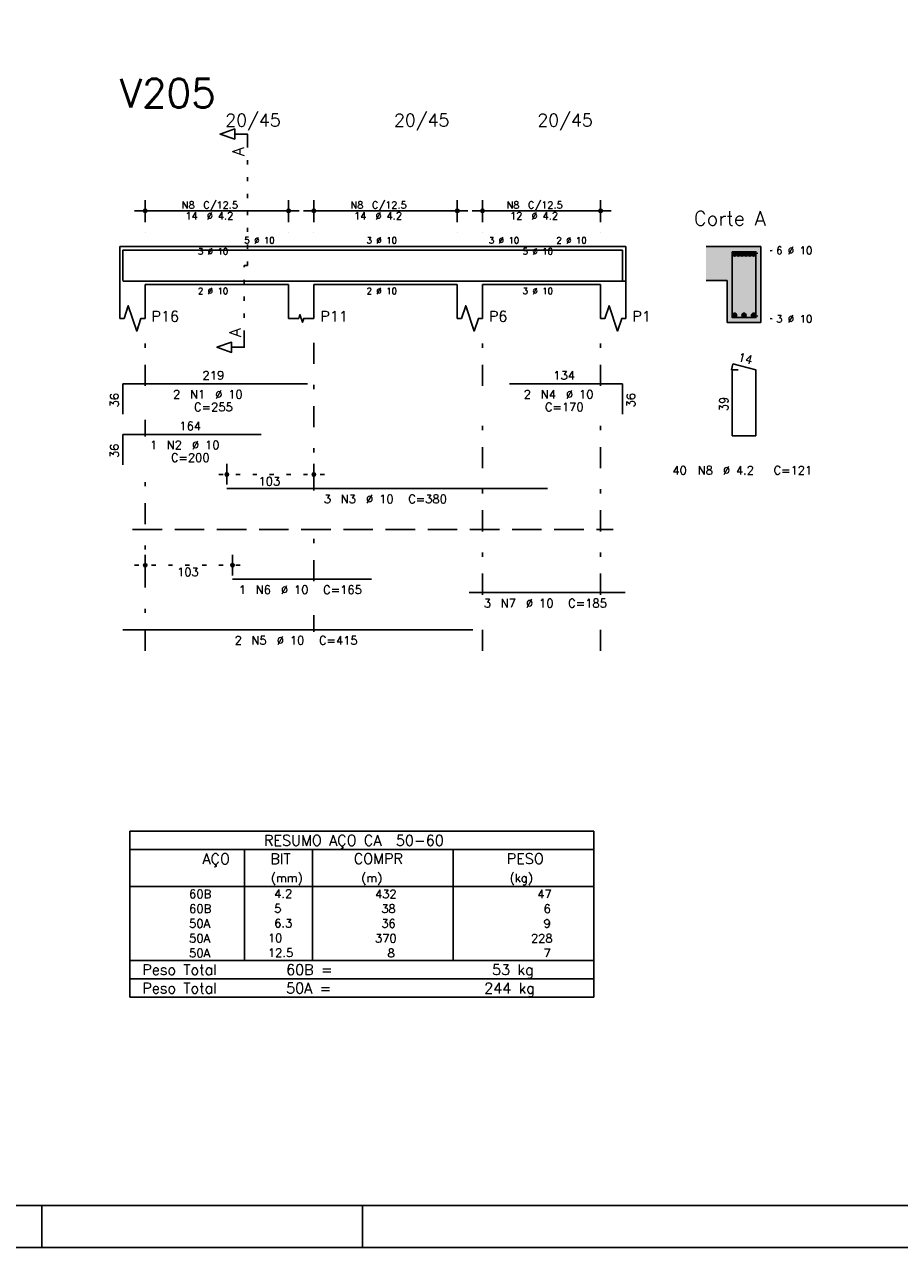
# Model space of a CAD drawing. Extents: x 0 to 84.1, y 0 to 59.4.
# Tile 2 of 10: x 20.6 to 41.3, y 0 to 29. Entities that reach past the tile are written whole.
import ezdxf

# ---------------------------------------------------------------- set-up
doc = ezdxf.new("R2010")
doc.units = 0
doc.header["$MEASUREMENT"] = 0
for name, pattern in [('ESTILO_TQS_0001', [1, 0.7, -0.3]), ('ESTILO_TQS_0002', [0.4, 0.1, -0.3]), ('ESTILO_TQS_0003', [1.5, 0.5, -0.4, 0.1, -0.5])]:
    doc.linetypes.add(name, pattern=pattern)
for name, color, linetype in [('1', 1, 'CONTINUOUS'), ('2', 2, 'CONTINUOUS'), ('4', 4, 'CONTINUOUS'), ('6', 6, 'CONTINUOUS'), ('7', 7, 'CONTINUOUS'), ('9', 9, 'CONTINUOUS')]:
    doc.layers.add(name, color=color, linetype=linetype)
doc.styles.get("Standard").update_dxf_attribs({"font": 'ROMANS.SHX'})

msp = doc.modelspace()

# ---------------------------------------------------------------- linework, layer by layer
at = {"layer": '1', "linetype": 'ESTILO_TQS_0002'}
for p, q in [((25.87487, 23.27), (25.87487, 26.09)), ((37.87487, 23.545), (38.31987, 23.63)), ((25.79987, 21.635), (25.79987, 23.27)), ((25.79987, 23.27), (25.87487, 23.27)), ((37.87487, 22.095), (38.31987, 22.01)), ((27.69987, 18.32), (25.13695, 18.32)), ((23.19987, 16.17), (25.76987, 16.17))]:
    msp.add_line(p, q, dxfattribs=at)
at = {"layer": '1', "linetype": 'ESTILO_TQS_0001'}
msp.add_line((23.14987, 17.015), (34.54987, 17.015), dxfattribs=at)
at = {"layer": '1', "linetype": 'Continuous'}
for centre in [(37.42487, 23.545), (37.51487, 23.545), (37.60487, 23.545), (37.69487, 23.545), (37.78487, 23.545), (37.87487, 23.545), (37.42487, 22.095), (37.64987, 22.095), (37.87487, 22.095)]:
    msp.add_circle(centre, 0.05, dxfattribs=at)
at = {"layer": '2', "linetype": 'Continuous'}
for p, q in [((23.44987, 24.3), (23.44987, 24.82)), ((26.84987, 24.3), (26.84987, 24.82)), ((27.44987, 24.3), (27.44987, 24.82)), ((30.84987, 24.3), (30.84987, 24.82)), ((31.44987, 24.3), (31.44987, 24.82)), ((34.24987, 24.3), (34.24987, 24.82)), ((23.19987, 24.57), (27.09987, 24.57)), ((27.19987, 24.57), (31.09987, 24.57)), ((31.19987, 24.57), (34.49987, 24.57)), ((23.44987, 24.05), (23.44987, 24.05)), ((26.84987, 24.05), (26.84987, 24.05)), ((27.44987, 24.05), (27.44987, 24.05)), ((30.84987, 24.05), (30.84987, 24.05)), ((31.44987, 24.05), (31.44987, 24.05)), ((34.24987, 24.05), (34.24987, 24.05)), ((22.84987, 23.72), (22.84987, 22.82)), ((22.84987, 23.72), (23.44987, 23.72)), ((23.44987, 23.72), (26.84987, 23.72)), ((26.84987, 23.72), (27.44987, 23.72)), ((27.44987, 23.72), (30.84987, 23.72)), ((30.84987, 23.72), (31.44987, 23.72)), ((31.44987, 23.72), (34.24987, 23.72)), ((34.24987, 23.72), (34.84987, 23.72)), ((34.84987, 23.72), (34.84987, 22.82)), ((38.04987, 23.72), (36.74987, 23.72)), ((38.04987, 21.92), (38.04987, 23.72)), ((36.74987, 22.92), (37.24987, 22.92)), ((37.24987, 22.92), (37.24987, 21.92)), ((22.84987, 22.82), (22.84987, 22.02)), ((23.44987, 22.82), (26.84987, 22.82)), ((23.44987, 22.82), (23.44987, 22.02)), ((26.84987, 22.82), (26.84987, 22.02)), ((27.44987, 22.82), (30.84987, 22.82)), ((27.44987, 22.82), (27.44987, 22.02)), ((30.84987, 22.82), (30.84987, 22.02)), ((31.44987, 22.82), (34.24987, 22.82)), ((31.44987, 22.82), (31.44987, 22.02)), ((34.24987, 22.82), (34.24987, 22.02)), ((34.84987, 22.82), (34.84987, 22.02)), ((37.24987, 21.92), (38.04987, 21.92)), ((25.38695, 18.08), (25.38695, 18.57)), ((27.44987, 18.08), (27.44987, 18.57)), ((25.38695, 17.98), (25.38695, 17.98)), ((27.44987, 17.98), (27.44987, 17.98)), ((23.44987, 15.93), (23.44987, 16.42)), ((25.51987, 15.93), (25.51987, 16.42)), ((23.44987, 15.83), (23.44987, 15.83)), ((25.51987, 15.83), (25.51987, 15.83)), ((23.086173, 9.867278), (23.086173, 8.554778)), ((23.086173, 9.867278), (34.086173, 9.867278)), ((34.086173, 9.867278), (34.086173, 8.554778)), ((23.086173, 9.429778), (34.086173, 9.429778)), ((25.806173, 8.554778), (25.806173, 9.429778)), ((27.416173, 8.554778), (27.416173, 9.429778)), ((30.751173, 8.554778), (30.751173, 9.429778)), ((23.086173, 8.554778), (34.086173, 8.554778)), ((23.086173, 8.204778), (23.086173, 8.554778)), ((25.806173, 8.554778), (25.806173, 8.204778)), ((27.416173, 8.204778), (27.416173, 8.554778)), ((30.751173, 8.554778), (30.751173, 8.204778)), ((34.086173, 8.204778), (34.086173, 8.554778)), ((23.086173, 7.854777), (23.086173, 8.204778)), ((25.806173, 8.204778), (25.806173, 7.854778)), ((27.416173, 7.854777), (27.416173, 8.204778)), ((30.751173, 8.204778), (30.751173, 7.854777)), ((34.086173, 7.854777), (34.086173, 8.204778)), ((23.086173, 7.504777), (23.086173, 7.854777)), ((25.806173, 7.854777), (25.806173, 7.504778)), ((27.416173, 7.504777), (27.416173, 7.854777)), ((30.751173, 7.854777), (30.751173, 7.504777)), ((34.086173, 7.504777), (34.086173, 7.854777)), ((23.086173, 7.154777), (23.086173, 7.504777)), ((25.806173, 7.504777), (25.806173, 7.154777)), ((27.416173, 7.154777), (27.416173, 7.504777)), ((30.751173, 7.504777), (30.751173, 7.154777)), ((34.086173, 7.154777), (34.086173, 7.504777)), ((23.086173, 6.804776), (23.086173, 7.154777)), ((25.806173, 7.154777), (25.806173, 6.804777)), ((27.416173, 6.804776), (27.416173, 7.154777)), ((30.751173, 7.154777), (30.751173, 6.804776)), ((34.086173, 6.804776), (34.086173, 7.154777)), ((23.086173, 6.804776), (34.086173, 6.804776)), ((23.086173, 6.367276), (23.086173, 6.804776)), ((23.086173, 6.804776), (34.086173, 6.804776)), ((34.086173, 6.367276), (34.086173, 6.804776)), ((34.086173, 6.367276), (23.086173, 6.367276)), ((23.086173, 5.929776), (23.086173, 6.367276)), ((23.086173, 6.367276), (34.086173, 6.367276)), ((34.086173, 5.929776), (34.086173, 6.367276)), ((34.086173, 5.929776), (23.086173, 5.929776)), ((23.086173, 5.929776), (34.086173, 5.929776)), ((21, 1), (21, 0)), ((28.600006, 0), (28.600006, 1)), ((0, 0), (84.100006, 0))]:
    msp.add_line(p, q, dxfattribs=at)
at = {"layer": '2', "linetype": 'ESTILO_TQS_0003'}
for p, q in [((23.44987, 20.422), (23.44987, 21.57)), ((27.44987, 17.942), (27.44987, 21.57)), ((31.44987, 20.422), (31.44987, 21.57)), ((34.24987, 20.422), (34.24987, 21.57)), ((23.44987, 19.222), (23.44987, 19.618)), ((31.44987, 15.472), (31.44987, 19.618)), ((34.24987, 15.472), (34.24987, 19.618)), ((23.44987, 14.14), (23.44987, 18.418)), ((27.44987, 15.792), (27.44987, 17.138)), ((27.44987, 14.592), (27.44987, 14.988)), ((31.44987, 14.14), (31.44987, 14.668)), ((34.24987, 14.14), (34.24987, 14.668))]:
    msp.add_line(p, q, dxfattribs=at)
at = {"layer": '2', "linetype": 'Continuous'}
for points in [[(83.100006, 1), (2.5, 1), (2.5, 58.400002), (83.100006, 58.400002), (83.100006, 1)], [(25.87487, 26.09), (25.87487, 26.39), (25.57487, 26.39), (25.57487, 26.27), (25.22487, 26.39), (25.57487, 26.51), (25.57487, 26.39)], [(22.84987, 22.02), (22.94987, 22.02), (23.04987, 22.32), (23.24987, 21.72), (23.34987, 22.02), (23.44987, 22.02)], [(30.84987, 22.02), (30.94987, 22.02), (31.04987, 22.32), (31.24987, 21.72), (31.34987, 22.02), (31.44987, 22.02)], [(34.24987, 22.02), (34.34987, 22.02), (34.44987, 22.32), (34.64987, 21.72), (34.74987, 22.02), (34.84987, 22.02)], [(26.84987, 22.02), (27.08987, 22.02), (27.11987, 22.11), (27.17987, 21.93), (27.20987, 22.02), (27.44987, 22.02)], [(25.79987, 21.635), (25.79987, 21.335), (25.49987, 21.335), (25.49987, 21.215), (25.14987, 21.335), (25.49987, 21.455), (25.49987, 21.335)]]:
    msp.add_lwpolyline(points, dxfattribs=at)
for centre, radius in [((23.44987, 24.57), 0.041625), ((23.44987, 24.57), 0.02075), ((26.84987, 24.57), 0.041625), ((26.84987, 24.57), 0.02075), ((27.44987, 24.57), 0.041625), ((27.44987, 24.57), 0.02075), ((30.84987, 24.57), 0.041625), ((30.84987, 24.57), 0.02075), ((31.44987, 24.57), 0.041625), ((31.44987, 24.57), 0.02075), ((34.24987, 24.57), 0.041625), ((34.24987, 24.57), 0.02075), ((25.38695, 18.32), 0.04), ((25.38695, 18.32), 0.02), ((27.44987, 18.32), 0.04), ((27.44987, 18.32), 0.02), ((23.44987, 16.17), 0.04), ((23.44987, 16.17), 0.02), ((25.51987, 16.17), 0.04), ((25.51987, 16.17), 0.02)]:
    msp.add_circle(centre, radius, dxfattribs=at)
at = {"layer": '4', "linetype": 'Continuous'}
for p, q in [((22.91987, 22.92), (22.91987, 23.64)), ((22.91987, 23.64), (27.29987, 23.64)), ((22.91987, 22.92), (22.91987, 23.64)), ((22.91987, 23.64), (26.19987, 23.64)), ((25.38695, 23.64), (32.98695, 23.64)), ((32.08787, 23.64), (34.76787, 23.64)), ((34.76787, 23.64), (34.76787, 22.92)), ((22.91987, 22.9), (31.21987, 22.9)), ((25.51987, 22.9), (28.81987, 22.9)), ((31.12987, 22.9), (34.82987, 22.9))]:
    msp.add_line(p, q, dxfattribs=at)
msp.add_lwpolyline([(37.36987, 23.6), (37.36987, 22.04), (37.92987, 22.04), (37.92987, 23.6), (37.36987, 23.6)], dxfattribs=at)
at = {"layer": '6', "linetype": 'Continuous'}
for p, q in [((37.387652, 20.94), (37.352652, 20.804446)), ((37.92987, 20.8), (37.387652, 20.94)), ((37.50987, 20.8), (37.36987, 20.8)), ((37.36987, 20.8), (37.36987, 19.24)), ((37.92987, 19.24), (37.92987, 20.8)), ((22.91987, 19.75), (22.91987, 20.47)), ((22.91987, 20.47), (27.29987, 20.47)), ((32.08787, 20.47), (34.76787, 20.47)), ((34.76787, 20.47), (34.76787, 19.75)), ((22.91987, 18.55), (22.91987, 19.27)), ((22.91987, 19.27), (26.19987, 19.27)), ((37.36987, 19.24), (37.92987, 19.24)), ((25.38695, 17.99), (32.98695, 17.99)), ((25.51987, 15.84), (28.81987, 15.84)), ((31.12987, 15.52), (34.82987, 15.52)), ((22.91987, 14.64), (31.21987, 14.64))]:
    msp.add_line(p, q, dxfattribs=at)
at = {"layer": '9', "linetype": 'Continuous'}
for points in [[(37.24987, 22.92), (38.04987, 23.72), (36.74987, 23.72)], [(37.24987, 22.92), (36.74987, 23.72), (36.74987, 22.92)], [(37.24987, 22.92), (38.04987, 21.92), (38.04987, 23.72)], [(37.47487, 23.545), (37.39987, 23.588301), (37.377885, 23.562101)], [(37.47487, 23.545), (37.377885, 23.562101), (37.377885, 23.527899)], [(37.47487, 23.545), (37.377885, 23.527899), (37.39987, 23.501699)], [(37.47487, 23.545), (37.433552, 23.59424), (37.39987, 23.588301)], [(37.47487, 23.545), (37.39987, 23.501699), (37.433552, 23.49576)], [(37.47487, 23.545), (37.463172, 23.577139), (37.433552, 23.59424)], [(37.47487, 23.545), (37.433552, 23.49576), (37.463172, 23.512861)], [(37.47487, 23.545), (37.463172, 23.512861), (37.47487, 23.545)], [(37.56487, 23.545), (37.48987, 23.588301), (37.467885, 23.562101)], [(37.56487, 23.545), (37.467885, 23.562101), (37.467885, 23.527899)], [(37.56487, 23.545), (37.467885, 23.527899), (37.48987, 23.501699)], [(37.56487, 23.545), (37.523552, 23.59424), (37.48987, 23.588301)], [(37.56487, 23.545), (37.48987, 23.501699), (37.523552, 23.49576)], [(37.56487, 23.545), (37.553172, 23.577139), (37.523552, 23.59424)], [(37.56487, 23.545), (37.523552, 23.49576), (37.553172, 23.512861)], [(37.56487, 23.545), (37.553172, 23.512861), (37.56487, 23.545)], [(37.65487, 23.545), (37.57987, 23.588301), (37.557885, 23.562101)], [(37.65487, 23.545), (37.557885, 23.562101), (37.557885, 23.527899)], [(37.65487, 23.545), (37.557885, 23.527899), (37.57987, 23.501699)], [(37.65487, 23.545), (37.613552, 23.59424), (37.57987, 23.588301)], [(37.65487, 23.545), (37.57987, 23.501699), (37.613552, 23.49576)], [(37.65487, 23.545), (37.643172, 23.577139), (37.613552, 23.59424)], [(37.65487, 23.545), (37.613552, 23.49576), (37.643172, 23.512861)], [(37.65487, 23.545), (37.643172, 23.512861), (37.65487, 23.545)], [(37.74487, 23.545), (37.66987, 23.588301), (37.647885, 23.562101)], [(37.74487, 23.545), (37.647885, 23.562101), (37.647885, 23.527899)], [(37.74487, 23.545), (37.647885, 23.527899), (37.66987, 23.501699)], [(37.74487, 23.545), (37.703552, 23.59424), (37.66987, 23.588301)], [(37.74487, 23.545), (37.66987, 23.501699), (37.703552, 23.49576)], [(37.74487, 23.545), (37.733172, 23.577139), (37.703552, 23.59424)], [(37.74487, 23.545), (37.703552, 23.49576), (37.733172, 23.512861)], [(37.74487, 23.545), (37.733172, 23.512861), (37.74487, 23.545)], [(37.83487, 23.545), (37.75987, 23.588301), (37.737885, 23.562101)], [(37.83487, 23.545), (37.737885, 23.562101), (37.737885, 23.527899)], [(37.83487, 23.545), (37.737885, 23.527899), (37.75987, 23.501699)], [(37.83487, 23.545), (37.793552, 23.59424), (37.75987, 23.588301)], [(37.83487, 23.545), (37.75987, 23.501699), (37.793552, 23.49576)], [(37.83487, 23.545), (37.823172, 23.577139), (37.793552, 23.59424)], [(37.83487, 23.545), (37.793552, 23.49576), (37.823172, 23.512861)], [(37.83487, 23.545), (37.823172, 23.512861), (37.83487, 23.545)], [(37.92487, 23.545), (37.84987, 23.588301), (37.827885, 23.562101)], [(37.92487, 23.545), (37.827885, 23.562101), (37.827885, 23.527899)], [(37.92487, 23.545), (37.827885, 23.527899), (37.84987, 23.501699)], [(37.92487, 23.545), (37.883552, 23.59424), (37.84987, 23.588301)], [(37.92487, 23.545), (37.84987, 23.501699), (37.883552, 23.49576)], [(37.92487, 23.545), (37.913172, 23.577139), (37.883552, 23.59424)], [(37.92487, 23.545), (37.883552, 23.49576), (37.913172, 23.512861)], [(37.92487, 23.545), (37.913172, 23.512861), (37.92487, 23.545)], [(37.24987, 22.92), (37.24987, 21.92), (38.04987, 21.92)], [(37.47487, 22.095), (37.39987, 22.138301), (37.377885, 22.112101)], [(37.47487, 22.095), (37.377885, 22.112101), (37.377885, 22.077899)], [(37.47487, 22.095), (37.377885, 22.077899), (37.39987, 22.051699)], [(37.47487, 22.095), (37.433552, 22.14424), (37.39987, 22.138301)], [(37.47487, 22.095), (37.39987, 22.051699), (37.433552, 22.04576)], [(37.47487, 22.095), (37.463172, 22.127139), (37.433552, 22.14424)], [(37.47487, 22.095), (37.433552, 22.04576), (37.463172, 22.062861)], [(37.47487, 22.095), (37.463172, 22.062861), (37.47487, 22.095)], [(37.69987, 22.095), (37.62487, 22.138301), (37.602885, 22.112101)], [(37.69987, 22.095), (37.602885, 22.112101), (37.602885, 22.077899)], [(37.69987, 22.095), (37.602885, 22.077899), (37.62487, 22.051699)], [(37.69987, 22.095), (37.658552, 22.14424), (37.62487, 22.138301)], [(37.69987, 22.095), (37.62487, 22.051699), (37.658552, 22.04576)], [(37.69987, 22.095), (37.688172, 22.127139), (37.658552, 22.14424)], [(37.69987, 22.095), (37.658552, 22.04576), (37.688172, 22.062861)], [(37.69987, 22.095), (37.688172, 22.062861), (37.69987, 22.095)], [(37.92487, 22.095), (37.84987, 22.138301), (37.827885, 22.112101)], [(37.92487, 22.095), (37.827885, 22.112101), (37.827885, 22.077899)], [(37.92487, 22.095), (37.827885, 22.077899), (37.84987, 22.051699)], [(37.92487, 22.095), (37.883552, 22.14424), (37.84987, 22.138301)], [(37.92487, 22.095), (37.84987, 22.051699), (37.883552, 22.04576)], [(37.92487, 22.095), (37.913172, 22.127139), (37.883552, 22.14424)], [(37.92487, 22.095), (37.883552, 22.04576), (37.913172, 22.062861)], [(37.92487, 22.095), (37.913172, 22.062861), (37.92487, 22.095)]]:
    msp.add_solid(points, dxfattribs=at)

# ---------------------------------------------------------------- texts
at = {"layer": '2', "linetype": 'Continuous'}
for s, height, p in [('20/45', 0.3, (25.34987, 26.57)), ('20/45', 0.3, (29.34987, 26.57)), ('20/45', 0.3, (32.74987, 26.57)), ('N8', 0.17, (24.31687, 24.621)), ('C/12.5', 0.17, (24.82687, 24.621)), ('N8', 0.17, (28.31687, 24.621)), ('C/12.5', 0.17, (28.82687, 24.621)), ('N8', 0.17, (32.01687, 24.621)), ('C/12.5', 0.17, (32.52687, 24.621)), ('14', 0.17, (24.40187, 24.366)), ('%%c 4.2', 0.17, (24.91187, 24.366)), ('14', 0.17, (28.40187, 24.366)), ('%%c 4.2', 0.17, (28.91187, 24.366)), ('12', 0.17, (32.10187, 24.366)), ('%%c 4.2', 0.17, (32.61187, 24.366)), ('Corte A', 0.34, (36.45987, 24.22)), ('5 %%c 10', 0.15, (25.79987, 23.795)), ('3 %%c 10', 0.15, (28.69987, 23.795)), ('3 %%c 10', 0.15, (31.59987, 23.795)), ('2 %%c 10', 0.15, (33.19987, 23.795)), ('3 %%c 10', 0.15, (24.69987, 23.5325)), ('5 %%c 10', 0.15, (32.39987, 23.5325)), ('6 %%c 10', 0.18, (38.40987, 23.54)), ('2 %%c 10', 0.15, (24.69987, 22.595)), ('2 %%c 10', 0.15, (28.69987, 22.595)), ('3 %%c 10', 0.15, (32.39987, 22.595)), ('P16', 0.25, (23.59987, 21.945)), ('P11', 0.25, (27.59987, 21.945)), ('P6', 0.25, (31.59987, 21.945)), ('P1', 0.25, (34.99987, 21.945)), ('3 %%c 10', 0.18, (38.40987, 21.92)), ('219', 0.2, (24.80987, 20.57)), ('134', 0.2, (33.12787, 20.57)), ('2', 0.2, (24.10987, 20.12)), ('N1', 0.2, (24.50987, 20.12)), ('%%c 10', 0.2, (25.10987, 20.12)), ('2', 0.2, (32.42787, 20.12)), ('N4', 0.2, (32.82787, 20.12)), ('%%c 10', 0.2, (33.42787, 20.12)), ('C=255', 0.2, (24.60987, 19.82)), ('C=170', 0.2, (32.92787, 19.82)), ('164', 0.2, (24.25987, 19.37)), ('1', 0.2, (23.55987, 18.92)), ('N2', 0.2, (23.95987, 18.92)), ('%%c 10', 0.2, (24.55987, 18.92)), ('C=200', 0.2, (24.05987, 18.62)), ('103', 0.2, (26.13841, 18.06)), ('40', 0.2, (35.94987, 18.32)), ('N8', 0.2, (36.54987, 18.32)), ('%%c 4.2', 0.2, (37.14987, 18.32)), ('C=121', 0.2, (38.34987, 18.32)), ('3', 0.2, (27.68695, 17.64)), ('N3', 0.2, (28.08695, 17.64)), ('%%c 10', 0.2, (28.68695, 17.64)), ('C=380', 0.2, (29.68695, 17.64)), ('103', 0.2, (24.20487, 15.91)), ('1', 0.2, (25.66987, 15.49)), ('N6', 0.2, (26.06987, 15.49)), ('%%c 10', 0.2, (26.66987, 15.49)), ('C=165', 0.2, (27.66987, 15.49)), ('3', 0.2, (31.47987, 15.17)), ('N7', 0.2, (31.87987, 15.17)), ('%%c 10', 0.2, (32.47987, 15.17)), ('C=185', 0.2, (33.47987, 15.17)), ('2', 0.2, (25.56987, 14.29)), ('%%c 10', 0.2, (26.56987, 14.29)), ('C=415', 0.2, (27.56987, 14.29)), ('N5', 0.2, (25.96987, 14.29)), ('RESUMO AÇO CA  50-60', 0.25, (26.26667, 9.523528)), ('AÇO', 0.25, (24.805753, 9.086028)), ('BIT', 0.25, (26.416173, 9.086028)), ('COMPR', 0.25, (28.395014, 9.089629)), ('PESO', 0.25, (32.024013, 9.089629)), ('(mm)', 0.2, (26.430034, 8.658528)), ('(m)', 0.2, (28.572319, 8.658528)), ('(kg)', 0.2, (32.092615, 8.658528)), ('     60B', 0.2, (23.745834, 8.279778)), ('    4.2', 0.2, (25.912715, 8.285822)), ('     432', 0.2, (28.153831, 8.279779)), ('     47', 0.2, (32.001438, 8.279779)), ('     60B', 0.2, (23.745834, 7.929778)), ('    5  ', 0.2, (25.912715, 7.935822)), ('      38', 0.2, (28.153831, 7.929778)), ('      6', 0.2, (32.001438, 7.929778)), ('     50A', 0.2, (23.745834, 7.579777)), ('    6.3', 0.2, (25.912715, 7.585821)), ('      36', 0.2, (28.153831, 7.579778)), ('      9', 0.2, (32.001438, 7.579778)), ('     50A', 0.2, (23.745834, 7.229777)), ('   10  ', 0.2, (25.912715, 7.235821)), ('     370', 0.2, (28.153831, 7.229777)), ('    228', 0.2, (32.001438, 7.229777)), ('     50A', 0.2, (23.745834, 6.879777)), ('   12.5', 0.2, (25.912715, 6.885821)), ('       8', 0.2, (28.153831, 6.879777)), ('      7', 0.2, (32.001438, 6.879777)), ('Peso Total        60B =', 0.25, (23.379002, 6.461026)), ('     53 kg', 0.25, (30.743177, 6.461026)), ('Peso Total        50A =', 0.25, (23.379002, 6.023526)), ('    244 kg', 0.25, (30.743177, 6.023526))]:
    msp.add_text(s, height=height, dxfattribs=at).set_placement(p)
for s, height, rotation, p in [('A', 0.272, 90, (25.79327, 25.8724)), ('A', 0.272, 90, (25.71827, 21.5806)), ('14', 0.2, 345.522488, (37.490112, 21.016825)), ('36', 0.2, 90, (22.81987, 19.91)), ('36', 0.2, 90, (35.06787, 19.91)), ('39', 0.2, 90, (37.26987, 19.82)), ('36', 0.2, 90, (22.81987, 18.71))]:
    msp.add_text(s, height=height, rotation=rotation, dxfattribs=at).set_placement(p)
at = {"layer": '7', "linetype": 'Continuous'}
msp.add_text('V205', height=0.68, dxfattribs=at).set_placement((22.84987, 27.02))

doc.saveas('drawing.dxf')
